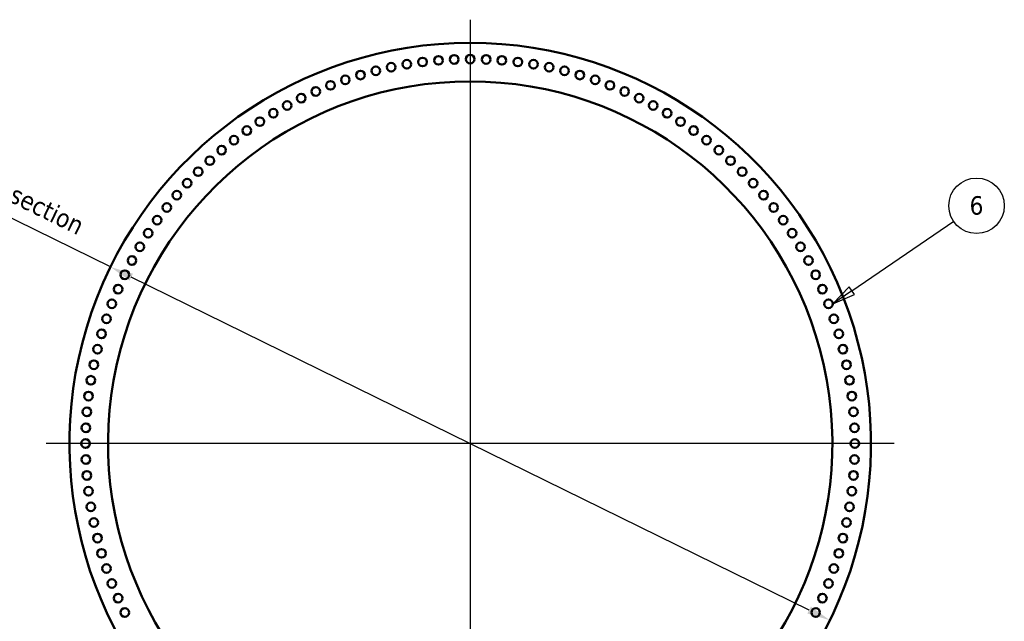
# Model space of a CAD drawing. Header units: millimetres. Extents: x 0 to 63075, y 0 to 44550.
# Tile 23 of 31: x 49962 to 57947, y 25589 to 30467. Entities that reach past the tile are written whole.
import ezdxf

# ---------------------------------------------------------------- set-up
doc = ezdxf.new("R2010")
doc.units = ezdxf.units.MM
doc.header["$LTSCALE"] = 75
for name, color, linetype, lineweight in [('Center Mark (ISO)', 7, 'Continuous', 25), ('Dimension (ISO)', 7, 'Continuous', 25), ('Symbol (ISO)', 7, 'Continuous', 25), ('Visible (ISO)', 7, 'Continuous', 50)]:
    doc.layers.add(name, color=color, linetype=linetype, lineweight=lineweight)
doc.styles.add('Label Text (ISO)', font='tahoma.ttf')
doc.styles.add('Note Text (ISO)', font='tahoma.ttf')
doc.dimstyles.new('Default (ISO)', dxfattribs={"dimscale": 75, "dimtxt": 2, "dimasz": 2.5, "dimexe": 3.175, "dimexo": 0, "dimgap": 0.762, "dimtad": 1, "dimrnd": 1e-08, "dimtxsty": 'Note Text (ISO)', "dimcen": 0.09, "dimdle": 10, "dimclrd": 256, "dimclre": 256, "dimclrt": 256, "dimazin": 2, "dimtfac": 1, "dimtmove": 0, "dimatfit": 3, "dimfxl": 1, "dimtolj": 1, "dimtzin": 0, "dimlwd": -1, "dimlwe": -1, "dimarcsym": 0})

# ---------------------------------------------------------------- blocks, each defined once
blk = doc.blocks.new('*D13')
at = {"layer": 'Defpoints', "color": 0, "transparency": 16777216}
for p in [(50698.2, 28462.1), (56532.7, 25597.1)]:
    blk.add_point(p, dxfattribs=at)
at = {"layer": 'Dimension (ISO)', "transparency": 16777216}
for p, q in [((50698.2, 28462.1), (47907.1, 29832.7)), ((56364.4, 25679.8), (50866.5, 28379.5))]:
    blk.add_line(p, q, dxfattribs=at)
for points in [[(50880.3, 28407.5), (50852.7, 28351.4), (50698.2, 28462.1)], [(56378.2, 25707.8), (56350.6, 25651.7), (56532.7, 25597.1)]]:
    blk.add_solid(points, dxfattribs=at)
at = {"layer": 'Dimension (ISO)', "transparency": 16777216, "insert": (48183.5, 30266.1), "char_height": 150, "attachment_point": 1, "rotation": 333.84681, "style": 'Note Text (ISO)'}
blk.add_mtext('\\A1;\\fTahoma|b0|i0;\\H149.0446;∅6500\\P\\fTahoma|b0|i0;\\H149.0446;Up to Ø7000mm tower section', dxfattribs=at)
blk = doc.blocks.new('Balloon3')
at = {"layer": 'Symbol (ISO)'}
for p, q in [((756.14, 376.92), (767.15, 384.43)), ((755.86, 377.33), (754.07, 375.51)), ((756.14, 376.92), (754.07, 375.51)), ((756.42, 376.5), (755.86, 377.33)), ((754.07, 375.51), (756.42, 376.5))]:
    blk.add_line(p, q, dxfattribs=at)
at = {"layer": 'Symbol (ISO)', "flags": 128}
blk.add_lwpolyline([(755.86, 377.33), (754.07, 375.51), (756.42, 376.5), (755.86, 377.33)], dxfattribs=at)
at = {"layer": 'Symbol (ISO)'}
blk.add_circle((769.62, 386.11), 3, dxfattribs=at)
blk.add_solid([(755.86, 377.33), (754.07, 375.51), (756.42, 376.5), (755.86, 377.33)], dxfattribs=at)
at = {"layer": 'Symbol (ISO)', "insert": (769.62, 386.13), "char_height": 2, "attachment_point": 5, "style": 'Label Text (ISO)'}
blk.add_mtext('6', dxfattribs=at)

msp = doc.modelspace()

# ---------------------------------------------------------------- linework, layer by layer
at = {"layer": 'Center Mark (ISO)', "linetype": 'Continuous'}
for p, q in [((53615.4548, 30467.124), (53615.4548, 23592.124)), ((57052.9548, 27029.624), (50177.9548, 27029.624))]:
    msp.add_line(p, q, dxfattribs=at)
at = {"layer": 'Visible (ISO)'}
for centre in [(53615.4548, 30148.124), (52975.4908, 30081.7525), (53102.1666, 30105.5917), (53229.7194, 30124.1757), (53357.9311, 30137.4727), (53486.5829, 30145.46), (53744.3268, 30145.46), (53872.9785, 30137.4727), (54001.1903, 30124.1757), (54128.7431, 30105.5917), (54255.4189, 30081.7525), (52725.6338, 30018.4801), (52849.9083, 30052.6987), (54381.0013, 30052.6987), (54505.2759, 30018.4801), (52481.8552, 29934.7908), (52602.8795, 29979.155), (54628.0301, 29979.155), (54749.0544, 29934.7908), (52245.8203, 29831.2562), (52362.7677, 29885.4631), (54868.142, 29885.4631), (54985.0894, 29831.2562), (52131.2129, 29772.2629), (55099.6968, 29772.2629), (52019.1413, 29708.5837), (55211.7684, 29708.5837), (51909.797, 29640.3276), (55321.1127, 29640.3276), (51803.3668, 29567.6112), (55427.5429, 29567.6112), (51700.0325, 29490.5586), (55530.8772, 29490.5586), (51599.9707, 29409.3016), (55630.939, 29409.3016), (51503.3523, 29323.979), (55727.5574, 29323.979), (51410.3423, 29234.7365), (55820.5673, 29234.7365), (51321.0998, 29141.7265), (55909.8099, 29141.7265), (51235.7772, 29045.1081), (55995.1325, 29045.1081), (51154.5202, 28945.0463), (56076.3895, 28945.0463), (51077.4676, 28841.712), (56153.4421, 28841.712), (51004.7512, 28735.2818), (56226.1585, 28735.2818), (50936.4951, 28625.9375), (56294.4146, 28625.9375), (50872.8159, 28513.8659), (56358.0937, 28513.8659), (50813.8226, 28399.2585), (56417.0871, 28399.2585), (50759.6157, 28282.3111), (56471.294, 28282.3111), (50710.288, 28163.2236), (56520.6216, 28163.2236), (50665.9238, 28042.1993), (56564.9859, 28042.1993), (50626.5987, 27919.445), (56604.3109, 27919.445), (50592.3801, 27795.1705), (56638.5296, 27795.1705), (50563.3264, 27669.588), (56667.5833, 27669.588), (50539.4871, 27542.9122), (56691.4226, 27542.9122), (50520.9031, 27415.3594), (56710.0066, 27415.3594), (50507.6061, 27287.1477), (56723.3036, 27287.1477), (50499.6188, 27158.4959), (56731.2909, 27158.4959), (50496.9548, 27029.624), (56733.9548, 27029.624), (50499.6188, 26900.752), (56731.2909, 26900.752), (50507.6061, 26772.1003), (56723.3036, 26772.1003), (50520.9031, 26643.8885), (56710.0066, 26643.8885), (50539.4871, 26516.3357), (56691.4226, 26516.3357), (50563.3264, 26389.6599), (56667.5833, 26389.6599), (50592.3801, 26264.0775), (56638.5296, 26264.0775), (50626.5987, 26139.803), (56604.3109, 26139.803), (50665.9238, 26017.0487), (56564.9859, 26017.0487), (50710.288, 25896.0244), (56520.6216, 25896.0244), (50759.6157, 25776.9368), (56471.294, 25776.9368), (50813.8226, 25659.9894), (56417.0871, 25659.9894)]:
    msp.add_circle(centre, 35, dxfattribs=at)
for radius, start, end in [(3250, 308.3303697, 231.6696303), (2937, 299.76748004, 240.23251996)]:
    msp.add_arc((53615.4548, 27029.624), radius, start, end, dxfattribs=at)

# ---------------------------------------------------------------- block references
at = {"layer": 'Symbol (ISO)', "xscale": 75, "yscale": 75, "zscale": 75}
msp.add_blockref('Balloon3', (0, 0), dxfattribs=at)

# ---------------------------------------------------------------- dimensions: what is measured, and where the dimension line sits
at = {"layer": 'Dimension (ISO)'}
dim = msp.add_diameter_dim_2p(p1=(56532.7158, 25597.1128), p2=(50698.1938, 28462.1351), text='\\fTahoma|b0|i0;\\H149.0446;<>\\P\\fTahoma|b0|i0;\\H149.0446;Up to Ø7000mm tower section', dimstyle='Default (ISO)', override={"dimgap": 0.762, "dimdec": 2, "dimlfac": 1, "dimtol": 0, "dimlim": 0, "dimtp": 0, "dimtm": 0, "dimtdec": 2, "dimatfit": 2, "dimtvp": -0.25}, dxfattribs=at)
dim.commit()
dim.dimension.update_dxf_attribs({"geometry": '*D13', "text_midpoint": (49189.69, 29202.8809), "dimtype": 163})

doc.saveas('drawing.dxf')
